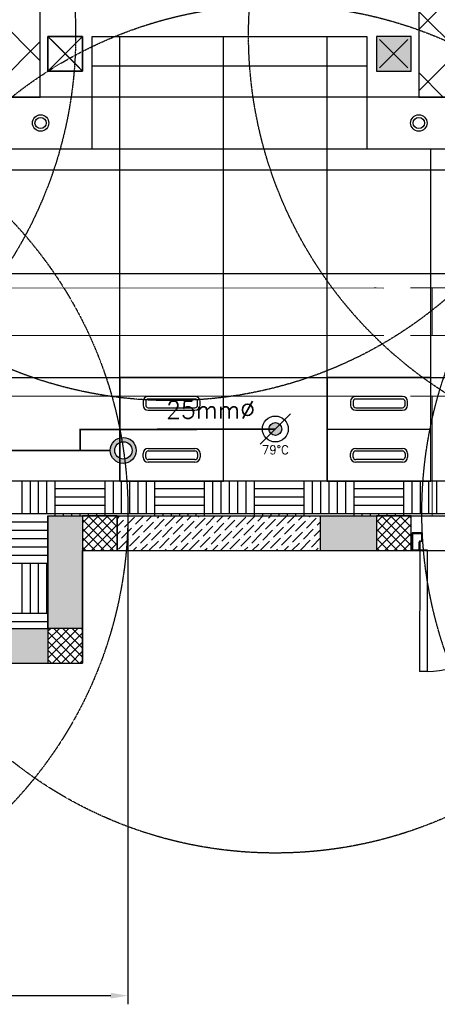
# Model space of a CAD drawing. Header units: millimetres. Extents: x -1753 to 37187, y -1972 to 14840.
# Tile 6 of 128: x 3826 to 6242, y -1972 to 3717. Entities that reach past the tile are written whole.
import ezdxf
from ezdxf.enums import TextEntityAlignment as Align

# ---------------------------------------------------------------- set-up
doc = ezdxf.new("R2010")
doc.units = ezdxf.units.MM
doc.header["$LTSCALE"] = 2
doc.header["$MEASUREMENT"] = 0
doc.header["$PDMODE"] = 3
doc.linetypes.add('DASHED', pattern=[0.75, 0.5, -0.25])
doc.linetypes.add('HIDDEN', pattern=[0.375, 0.25, -0.125])
for name, color, linetype, lineweight in [('A-FLOR', 192, 'Continuous', 18), ('Q-SPCQ', 91, 'Continuous', 9), ('S-BEAM', 12, 'Continuous', 9)]:
    doc.layers.add(name, color=color, linetype=linetype, lineweight=lineweight)
for name, color, linetype, true_color in [('FIRE-SPKLR-EQP', 1, 'Continuous', 0xff0000), ('FIRE-SPKLR-EQP-MPA-12SM-C', 3, 'HIDDEN', 0x00ff00), ('FIRE-SPKLR-PIPE', 1, 'Continuous', 0xff0000)]:
    doc.layers.add(name, color=color, linetype=linetype, true_color=true_color)
doc.layers.add('FIRE-SPKLR-TEXT', color=7, linetype='Continuous')
doc.layers.add('GREY SCALE', color=9, linetype='Continuous', lineweight=0, true_color=0x808080)
doc.layers.add('RCP LAYER', color=9, linetype='Continuous', lineweight=0, true_color=0x808080)
doc.styles.add('Romans', font='Romans.shx')
doc.styles.get("Standard").update_dxf_attribs({"font": 'times.ttf'})
doc.dimstyles.new('Closed_filled-Romans-100', dxfattribs={"dimtxt": 100, "dimasz": 100, "dimexe": 50, "dimexo": 50, "dimgap": 50, "dimtad": 1, "dimdec": 0, "dimzin": 0, "dimdsep": 46, "dimtxsty": 'Romans', "dimcen": 0.09, "dimadec": 0, "dimazin": 0, "dimtfac": 1, "dimtdec": 0, "dimtofl": 0, "dimtmove": 0, "dimatfit": 3, "dimfxl": 1, "dimtolj": 1, "dimtzin": 0, "dimarcsym": 0})

# ---------------------------------------------------------------- blocks, each defined once
blk = doc.blocks.new('SPKLR-EQP-PENDENT-93C')
at = {"layer": 'FIRE-SPKLR-EQP'}
h = blk.add_hatch(color=256, dxfattribs=at)
h.dxf.hatch_style = 1
h.paths.add_polyline_path([(37.5, 0, 1), (-37.5, 0, 1)])
blk.add_line((-88.4, -88.4), (88.4, 88.4), dxfattribs=at)
for radius in [75, 37.5]:
    blk.add_circle((0, 0), radius, dxfattribs=at)
at = {"layer": 'FIRE-SPKLR-EQP-MPA-12SM-C'}
blk.add_circle((0, 0), 2450, dxfattribs=at)
at = {"layer": 'FIRE-SPKLR-EQP', "insert": (0, -120.1), "char_height": 50, "attachment_point": 5}
blk.add_mtext_dynamic_manual_height_columns('\\pxqc;{\\Fromans|c0;79%%DC}', width=160.024, gutter_width=3324.7, heights=[0], dxfattribs=at)
blk = doc.blocks.new('SPKLR-EQP-PENDENT-68C')
at = {"layer": 'FIRE-SPKLR-EQP'}
h = blk.add_hatch(color=256, dxfattribs=at)
h.dxf.hatch_style = 1
h.paths.add_polyline_path([(37.5, 0, 1), (-37.5, 0, 1)])
for radius in [75, 37.5]:
    blk.add_circle((0, 0), radius, dxfattribs=at)
at = {"layer": 'FIRE-SPKLR-EQP-MPA-12SM-C', "linetype": 'DASHED'}
blk.add_circle((0, 0), 2450, dxfattribs=at)
blk = doc.blocks.new('DIAL-LT-NDE-ZZ-M3-S-201_rvt-6-RCP-Store 05 at Node L5 Level')
at = {"layer": 'A-FLOR', "color": 10}
blk.add_line((-518182.1, 144572.3), (-515474.7, 144572.1), dxfattribs=at)
at = {"layer": 'Q-SPCQ', "color": 7}
blk.add_line((-515273.8, 144572.1), (-515274.7, 144572.1), dxfattribs=at)
blk.add_line((-515273.8, 144572.1), (-515274.7, 144572.1), dxfattribs=at)
at = {"layer": 'S-BEAM', "color": 7}
for p, q in [((-520019.5, 144297.5), (-515474.7, 144297.1)), ((-520019.5, 144297.5), (-515474.7, 144297.1)), ((-515274.7, 144297.1), (-515273.8, 144297.1)), ((-515274.7, 144297.1), (-515273.8, 144297.1)), ((-515474.7, 143947.1), (-518162.1, 143947.3)), ((-515474.7, 143947.1), (-518162.1, 143947.3)), ((-515273.8, 143947.1), (-515274.7, 143947.1)), ((-515273.8, 143947.1), (-515274.7, 143947.1))]:
    blk.add_line(p, q, dxfattribs=at)
blk = doc.blocks.new('DIAL-LT-NDE-ZZ-M3-S-201_rvt-7-RCP-Store 04 at Node L5 Level')
at = {"layer": 'A-FLOR', "color": 10}
for p, q in [((-515485.6, 144572.1), (-515474.7, 144572.1)), ((-515149.1, 144572.1), (-512305, 144571.9))]:
    blk.add_line(p, q, dxfattribs=at)
at = {"layer": 'Q-SPCQ', "color": 7}
for q in [(-515274.7, 144572.1), (-515274.7, 144572.1), (-515149.1, 144297.1), (-515149.1, 144297.1)]:
    blk.add_line((-515149.1, 144572.1), q, dxfattribs=at)
at = {"layer": 'S-BEAM', "color": 7}
for p, q in [((-515485.6, 144297.1), (-515474.7, 144297.1)), ((-515485.6, 144297.1), (-515474.7, 144297.1)), ((-515274.7, 144297.1), (-510457.8, 144296.8)), ((-515274.7, 144297.1), (-510457.8, 144296.8)), ((-515474.7, 143947.1), (-515485.6, 143947.1)), ((-515474.7, 143947.1), (-515485.6, 143947.1)), ((-510457.8, 143946.8), (-515274.7, 143947.1)), ((-510457.8, 143946.8), (-515274.7, 143947.1)), ((-515149.1, 143947.1), (-515149.2, 143255.8)), ((-515149.1, 143947.1), (-515149.2, 143255.8))]:
    blk.add_line(p, q, dxfattribs=at)
blk = doc.blocks.new('A$Cbdc54e46')
at = {"color": 100, "lineweight": 5}
blk.add_blockref('DIAL-LT-NDE-ZZ-M3-S-201_rvt-6-RCP-Store 05 at Node L5 Level', (503706.9, -156235.5), dxfattribs=at)
at = {"color": 180, "lineweight": 5}
blk.add_blockref('DIAL-LT-NDE-ZZ-M3-S-201_rvt-7-RCP-Store 04 at Node L5 Level', (503662, -156234.9), dxfattribs=at)
blk = doc.blocks.new('A$Cf662d679')
blk.add_blockref('A$Cbdc54e46', (0, 0))
blk = doc.blocks.new('*D77')
at = {"color": 0, "lineweight": -2, "transparency": 16777216}
for p, q in [((-447.5, 820), (-447.5, -1972)), ((4452.5, 820), (4452.5, -1972)), ((-347.5, -1922), (4352.5, -1922))]:
    blk.add_line(p, q, dxfattribs=at)
at = {"color": 0, "lineweight": -3, "transparency": 16777216}
for points in [[(-347.5, -1905.3), (-347.5, -1938.6), (-447.5, -1922)], [(4352.5, -1905.3), (4352.5, -1938.6), (4452.5, -1922)]]:
    blk.add_solid(points, dxfattribs=at)
at = {"layer": 'Defpoints', "color": 0, "lineweight": -3, "transparency": 16777216}
for p in [(-447.5, 870), (4452.5, 870), (4452.5, -1922)]:
    blk.add_point(p, dxfattribs=at)
at = {"color": 0, "transparency": 16777216, "insert": (2002.5, -1822), "char_height": 100, "attachment_point": 5, "style": 'Romans'}
blk.add_mtext('\\A1;4900', dxfattribs=at)
blk = doc.blocks.new('RCP LAYOUT')
at = {"layer": 'GREY SCALE', "lineweight": -3}
h = blk.add_hatch(color=256, dxfattribs=at)
h.dxf.hatch_style = 1
h.paths.add_polyline_path([(200, 13280), (0, 13280), (0, 0), (4190, 0), (4190, 650), (4390, 650), (4390, 850), (3990, 850), (3990, 200), (200, 200), (200, 8735.8), (200, 8835.8), (200, 9585.8), (200, 9685.8), (200, 10435.8), (200, 10535.8), (200, 11285.8), (200, 11385.8), (200, 12135.8), (200, 12235.8)])
h.paths.add_polyline_path([(0, 11087.2), (200, 11087.2), (200, 11287.2), (0, 11287.2)], flags=17)
h.paths.add_polyline_path([(0, 8211.4), (200, 8211.4), (200, 8411.4), (0, 8411.4)], flags=17)
h.paths.add_polyline_path([(0, 5830), (200, 5830), (200, 6030), (0, 6030)], flags=17)
h.paths.add_polyline_path([(0, 3420), (200, 3420), (200, 3620), (0, 3620)], flags=17)
h.paths.add_polyline_path([(0, 0), (200, 0), (200, 200), (0, 200)], flags=17)
h.paths.add_polyline_path([(1995, 0.3), (2195, 0.3), (2195, 200.3), (1995, 200.3)], flags=16)
h.paths.add_polyline_path([(3990, 0), (4190, 0), (4190, 200), (3990, 200)], flags=17)
h.paths.add_polyline_path([(4190, 650), (4390, 650), (4390, 850), (4190, 850)], flags=17)
h = blk.add_hatch(color=256, dxfattribs=at)
h.dxf.hatch_style = 1
h.paths.add_polyline_path([(5890, 3420), (6090, 3420), (6090, 3620), (5890, 3620)])
h = blk.add_hatch(color=256, dxfattribs=at)
h.dxf.hatch_style = 1
h.paths.add_polyline_path([(5890, 850), (5566.6, 850), (5566.6, 650), (5566.6, 650), (5890, 650)])
for p, q in [((6135, 3660.1), (14450, 11975.1)), ((6135, 3306.6), (11958.4, 9130)), ((3945, 3479.6), (200, 7224.6)), ((3945, 3270), (3945, 3920)), ((6135, 3920), (6135, 3270)), ((6629.5, 3270), (6135, 3764.5)), ((3623.6, 3270), (3945, 3591.4)), ((4190, 3420), (3990, 3620)), ((3990, 3420), (4190, 3620)), ((3990, 3420), (3990, 3620)), ((3990, 3620), (4190, 3620)), ((4190, 3620), (3990, 3620)), ((3990, 3620), (3990, 3420)), ((4172, 3602), (4008, 3438)), ((4008, 3602), (4172, 3438)), ((4190, 3620), (4190, 3420)), ((4190, 3420), (4190, 3620)), ((4245, 2970), (4245, 3620)), ((4245, 3620), (5835, 3620)), ((4405, 1050), (4405, 3620)), ((5005, 1050), (5005, 3620)), ((5605, 1050), (5605, 3620)), ((5835, 3620), (5835, 2970)), ((6090, 3620), (5890, 3620)), ((5890, 3620), (5890, 3420)), ((6090, 3620), (5890, 3620)), ((5890, 3620), (5890, 3420)), ((6072, 3602), (5908, 3438)), ((5908, 3602), (6072, 3438)), ((6090, 3420), (6090, 3620)), ((6090, 3420), (6090, 3620)), ((4190, 3420), (3990, 3420)), ((3990, 3420), (4190, 3420)), ((4245, 3450), (5835, 3450)), ((5890, 3420), (6090, 3420)), ((5890, 3420), (6090, 3420)), ((6275.9, 3270), (6135, 3410.9)), ((200, 3270), (3945, 3270)), ((9805, 3270), (650, 3270)), ((6135, 3270), (9805, 3270)), ((200, 2970), (4245, 2970)), ((650, 2970), (9805, 2970)), ((5835, 2970), (9805, 2970)), ((6205, 1050), (6205, 2970)), ((200, 2850), (9805, 2850)), ((200, 2250), (9805, 2250)), ((200, 1650), (9805, 1650)), ((4405, 1650), (4405, 1050)), ((5005, 1650), (4405, 1650)), ((5005, 1050), (5005, 1650)), ((5605, 1650), (5605, 1050)), ((6205, 1650), (5605, 1650)), ((6205, 1050), (6205, 1650)), ((4840, 1540), (4570, 1540)), ((6040, 1540), (5770, 1540)), ((4540, 1510), (4540, 1490)), ((4555, 1510), (4555, 1490)), ((4840, 1525), (4570, 1525)), ((4855, 1490), (4855, 1510)), ((4870, 1490), (4870, 1510)), ((5740, 1510), (5740, 1490)), ((5755, 1510), (5755, 1490)), ((6040, 1525), (5770, 1525)), ((6055, 1490), (6055, 1510)), ((6070, 1490), (6070, 1510)), ((4570, 1475), (4840, 1475)), ((4570, 1460), (4840, 1460)), ((5770, 1475), (6040, 1475)), ((5770, 1460), (6040, 1460)), ((5005, 1350), (4405, 1350)), ((6205, 1350), (5605, 1350)), ((4540, 1190), (4540, 1210)), ((4555, 1190), (4555, 1210)), ((4570, 1240), (4840, 1240)), ((4570, 1225), (4840, 1225)), ((4855, 1210), (4855, 1190)), ((4870, 1210), (4870, 1190)), ((5740, 1190), (5740, 1210)), ((5755, 1190), (5755, 1210)), ((5770, 1240), (6040, 1240)), ((5770, 1225), (6040, 1225)), ((6055, 1210), (6055, 1190)), ((6070, 1210), (6070, 1190)), ((4840, 1175), (4570, 1175)), ((4840, 1160), (4570, 1160)), ((6040, 1175), (5770, 1175)), ((6040, 1160), (5770, 1160)), ((9805, 1050), (200, 1050)), ((9805, 1050), (200, 1050)), ((3840, 864), (3840, 1050)), ((3888, 864), (3888, 1050)), ((3936, 864), (3936, 1050)), ((3984, 864), (3984, 1050)), ((4032, 864), (4032, 1050)), ((4320, 864), (4320, 1050)), ((4368, 864), (4368, 1050)), ((4405, 1050), (5005, 1050)), ((4416, 864), (4416, 1050)), ((4464, 864), (4464, 1050)), ((4512, 864), (4512, 1050)), ((4560, 864), (4560, 1050)), ((4608, 864), (4608, 1050)), ((4896, 864), (4896, 1050)), ((4944, 864), (4944, 1050)), ((4992, 864), (4992, 1050)), ((5040, 864), (5040, 1050)), ((5088, 864), (5088, 1050)), ((5136, 864), (5136, 1050)), ((5184, 864), (5184, 1050)), ((5472, 864), (5472, 1050)), ((5520, 864), (5520, 1050)), ((5568, 864), (5568, 1050)), ((5605, 1050), (6205, 1050)), ((5616, 864), (5616, 1050)), ((5664, 864), (5664, 1050)), ((5712, 864), (5712, 1050)), ((5760, 864), (5760, 1050)), ((6048, 864), (6048, 1050)), ((6096, 864), (6096, 1050)), ((6144, 864), (6144, 1050)), ((6192, 864), (6192, 1050)), ((6240, 864), (6240, 1050)), ((4032, 1008), (4320, 1008)), ((4608, 1008), (4896, 1008)), ((5184, 1008), (5472, 1008)), ((5760, 1008), (6048, 1008)), ((4032, 960), (4320, 960)), ((4032, 912), (4320, 912)), ((4608, 960), (4896, 960)), ((4608, 912), (4896, 912)), ((5184, 960), (5472, 960)), ((5184, 912), (5472, 912)), ((5760, 960), (6048, 960)), ((5760, 912), (6048, 912)), ((3744, 864), (4032, 864)), ((4032, 850), (4032, 864)), ((4032, 864), (4320, 864)), ((4080, 850), (4080, 864)), ((4128, 850), (4128, 864)), ((4176, 850), (4176, 864)), ((4224, 850), (4224, 864)), ((4272, 850), (4272, 864)), ((4320, 850), (4320, 864)), ((4320, 864), (4608, 864)), ((4608, 850), (4608, 864)), ((4608, 864), (4896, 864)), ((4656, 850), (4656, 864)), ((4704, 850), (4704, 864)), ((4752, 850), (4752, 864)), ((4800, 850), (4800, 864)), ((4848, 850), (4848, 864)), ((4896, 850), (4896, 864)), ((4896, 864), (5184, 864)), ((5184, 850), (5184, 864)), ((5184, 864), (5472, 864)), ((5232, 850), (5232, 864)), ((5280, 850), (5280, 864)), ((5328, 850), (5328, 864)), ((5376, 850), (5376, 864)), ((5424, 850), (5424, 864)), ((5472, 850), (5472, 864)), ((5472, 864), (5760, 864)), ((5760, 850), (5760, 864)), ((5760, 864), (6048, 864)), ((5808, 850), (5808, 864)), ((5856, 850), (5856, 864)), ((5904, 850), (5904, 864)), ((5952, 850), (5952, 864)), ((6000, 850), (6000, 864)), ((6048, 850), (6048, 864)), ((6048, 864), (6336, 864)), ((3744, 816), (3990, 816)), ((3990, 850), (3990, 200)), ((3990, 850), (4390, 850)), ((3990, 200), (3990, 850)), ((3990, 850), (7990, 850)), ((4190, 651.5), (4388.5, 850)), ((4390, 850), (4190, 850)), ((4190, 850), (4190, 650)), ((4190, 810.6), (4227.4, 848)), ((4190, 757.6), (4280.4, 848)), ((4190, 704.6), (4333.4, 848)), ((4368.3, 650), (4190, 828.3)), ((4390, 681.4), (4223.4, 848)), ((4241.5, 650), (4390, 798.5)), ((4390, 734.4), (4276.4, 848)), ((4390, 787.4), (4329.4, 848)), ((4390, 840.5), (4380.5, 850)), ((4390, 833.9), (4406.1, 850)), ((4390, 850), (4390, 650)), ((4390, 650), (4390, 850)), ((4390, 850), (5566.6, 850)), ((4390, 787.9), (4427.3, 825.2)), ((4433.1, 785), (4490.5, 842.5)), ((4438.8, 836.7), (4438.8, 836.7)), ((4450.3, 848.2), (4452.1, 850)), ((4479, 739.1), (4536.5, 796.5)), ((4496.3, 802.3), (4544, 850)), ((4542.2, 756.3), (4599.7, 813.7)), ((4548, 808), (4548, 808)), ((4559.5, 819.5), (4590, 850)), ((4605.4, 773.5), (4662.9, 831)), ((4611.2, 825.2), (4611.2, 825.2)), ((4622.7, 836.7), (4635.9, 850)), ((4668.6, 790.8), (4726.1, 848.2)), ((4674.4, 842.5), (4674.4, 842.5)), ((4714.6, 744.8), (4772, 802.3)), ((4720.3, 796.5), (4720.3, 796.5)), ((4731.8, 808), (4773.8, 850)), ((4777.8, 762), (4835.2, 819.5)), ((4783.5, 813.7), (4783.5, 813.7)), ((4795, 825.2), (4819.8, 850)), ((4841, 779.3), (4898.4, 836.7)), ((4846.7, 831), (4846.7, 831)), ((4858.2, 842.5), (4865.8, 850)), ((4904.2, 796.5), (4957.7, 850)), ((4909.9, 848.2), (4909.9, 848.2)), ((4950.2, 750.5), (5007.6, 808)), ((4955.9, 802.3), (4955.9, 802.3)), ((4967.4, 813.7), (5003.6, 850)), ((5013.3, 767.8), (5070.8, 825.2)), ((5019.1, 819.5), (5019.1, 819.5)), ((5030.6, 831), (5049.6, 850)), ((5076.5, 785), (5134, 842.5)), ((5082.3, 836.7), (5082.3, 836.7)), ((5093.8, 848.2), (5095.6, 850)), ((5122.5, 739.1), (5180, 796.5)), ((5139.7, 802.3), (5187.5, 850)), ((5185.7, 756.3), (5243.2, 813.7)), ((5191.5, 808), (5191.5, 808)), ((5202.9, 819.5), (5233.4, 850)), ((5248.9, 773.5), (5306.4, 831)), ((5254.6, 825.2), (5254.6, 825.2)), ((5266.1, 836.7), (5279.4, 850)), ((5312.1, 790.8), (5369.6, 848.2)), ((5317.8, 842.5), (5317.8, 842.5)), ((5358.1, 744.8), (5415.5, 802.3)), ((5363.8, 796.5), (5363.8, 796.5)), ((5375.3, 808), (5417.3, 850)), ((5421.3, 762), (5478.7, 819.5)), ((5427, 813.7), (5427, 813.7)), ((5438.5, 825.2), (5463.3, 850)), ((5484.5, 779.3), (5541.9, 836.7)), ((5490.2, 831), (5490.2, 831)), ((5501.7, 842.5), (5509.2, 850)), ((5547.7, 796.5), (5566.6, 815.5)), ((5553.4, 848.2), (5553.4, 848.2)), ((5566.6, 850), (6090, 850)), ((5566.6, 650), (5566.6, 850)), ((5890, 813.6), (5926.4, 850)), ((5890, 760.6), (5979.4, 850)), ((5890, 707.5), (6032.5, 850)), ((5890, 654.5), (6085.5, 850)), ((6090, 850), (5890, 850)), ((5890, 850), (5890, 650)), ((6065.4, 650), (5890, 825.4)), ((6089.9, 678.5), (5918.4, 850)), ((5938.5, 650), (6090, 801.5)), ((6090, 731.5), (5971.5, 850)), ((6090, 784.5), (6024.5, 850)), ((6090, 837.5), (6077.5, 850)), ((6090, 650), (6090, 850)), ((6090, 850), (7590, 850)), ((3744, 768), (3990, 768)), ((4315.3, 650), (4190, 775.3)), ((4294.5, 650), (4390, 745.5)), ((4390, 741.9), (4410.1, 762)), ((4415.8, 721.8), (4473.3, 779.3)), ((4421.6, 773.5), (4421.6, 773.5)), ((4484.8, 790.8), (4484.8, 790.8)), ((4525, 693.1), (4582.5, 750.5)), ((4530.7, 744.8), (4530.7, 744.8)), ((4588.2, 710.3), (4645.7, 767.8)), ((4593.9, 762), (4593.9, 762)), ((4651.4, 727.6), (4708.9, 785)), ((4657.1, 779.3), (4657.1, 779.3)), ((4760.6, 698.8), (4818, 756.3)), ((4766.3, 750.5), (4766.3, 750.5)), ((4823.8, 716.1), (4881.2, 773.5)), ((4829.5, 767.8), (4829.5, 767.8)), ((4887, 733.3), (4944.4, 790.8)), ((4892.7, 785), (4892.7, 785)), ((4932.9, 687.4), (4990.4, 744.8)), ((4996.1, 704.6), (5053.6, 762)), ((5001.9, 756.3), (5001.9, 756.3)), ((5059.3, 721.8), (5116.8, 779.3)), ((5065.1, 773.5), (5065.1, 773.5)), ((5128.3, 790.8), (5128.3, 790.8)), ((5168.5, 693.1), (5225.9, 750.5)), ((5174.2, 744.8), (5174.2, 744.8)), ((5231.7, 710.3), (5289.1, 767.8)), ((5237.4, 762), (5237.4, 762)), ((5294.9, 727.6), (5352.3, 785)), ((5300.6, 779.3), (5300.6, 779.3)), ((5404, 698.8), (5461.5, 756.3)), ((5409.8, 750.5), (5409.8, 750.5)), ((5467.2, 716.1), (5524.7, 773.5)), ((5473, 767.8), (5473, 767.8)), ((5530.4, 733.3), (5566.6, 769.5)), ((5536.2, 785), (5536.2, 785)), ((6012.4, 650), (5890, 772.4)), ((5991.6, 650), (6090, 748.4)), ((6090, 751.7), (6090, 736.7)), ((6094.9, 655.5), (6095, 747.7)), ((6097.5, 747.7), (6097.4, 655.5)), ((6151, 751.7), (6099, 751.7)), ((6099, 749.2), (6151, 749.2)), ((6152.5, 706.4), (6152.5, 747.7)), ((6155, 747.7), (6155, 706.4)), ((3744, 720), (3990, 720)), ((4262.3, 650), (4190, 722.3)), ((4347.6, 650), (4390, 692.4)), ((4390, 696), (4392.9, 698.8)), ((4398.6, 658.6), (4456.1, 716.1)), ((4404.4, 710.3), (4404.4, 710.3)), ((4461.8, 675.9), (4519.3, 733.3)), ((4467.6, 727.6), (4467.6, 727.6)), ((4527.9, 650), (4565.2, 687.4)), ((4573.8, 650), (4628.4, 704.6)), ((4576.7, 698.8), (4576.7, 698.8)), ((4634.2, 664.4), (4691.6, 721.8)), ((4639.9, 716.1), (4639.9, 716.1)), ((4697.4, 681.6), (4754.8, 739.1)), ((4703.1, 733.3), (4703.1, 733.3)), ((4749.1, 687.4), (4749.1, 687.4)), ((4757.7, 650), (4800.8, 693.1)), ((4806.5, 652.9), (4864, 710.3)), ((4812.3, 704.6), (4812.3, 704.6)), ((4869.7, 670.1), (4927.2, 727.6)), ((4875.5, 721.8), (4875.5, 721.8)), ((4938.7, 739.1), (4938.7, 739.1)), ((4984.6, 693.1), (4984.6, 693.1)), ((4987.5, 650), (5036.3, 698.8)), ((5042.1, 658.6), (5099.5, 716.1)), ((5047.8, 710.3), (5047.8, 710.3)), ((5105.3, 675.9), (5162.7, 733.3)), ((5111, 727.6), (5111, 727.6)), ((5171.3, 650), (5208.7, 687.4)), ((5217.3, 650), (5271.9, 704.6)), ((5220.2, 698.8), (5220.2, 698.8)), ((5277.6, 664.4), (5335.1, 721.8)), ((5283.4, 716.1), (5283.4, 716.1)), ((5340.8, 681.6), (5398.3, 739.1)), ((5346.6, 733.3), (5346.6, 733.3)), ((5392.5, 687.4), (5392.5, 687.4)), ((5401.1, 650), (5444.2, 693.1)), ((5450, 652.9), (5507.4, 710.3)), ((5455.7, 704.6), (5455.7, 704.6)), ((5513.2, 670.1), (5566.6, 723.6)), ((5518.9, 721.8), (5518.9, 721.8)), ((5959.3, 650), (5890, 719.3)), ((6044.6, 650), (6089.9, 695.3)), ((6095, 736.7), (6090, 736.7)), ((6137.4, 655.4), (6137.4, 698.4)), ((6139.9, 698.4), (6139.9, 655.4)), ((6150.9, 702.4), (6143.9, 702.4)), ((6144, 704.9), (6151, 704.9)), ((3744, 672), (3990, 672)), ((4209.2, 650), (4190, 669.2)), ((4190, 650), (4190, 0)), ((4190, 650), (4390, 650)), ((4190, 650), (4390, 650)), ((4190, 0), (4190, 650)), ((4190, 650), (4390, 650)), ((4390, 650), (5566.6, 650)), ((4435.9, 650), (4438.8, 652.9)), ((4450.3, 664.4), (4450.3, 664.4)), ((4481.9, 650), (4502, 670.1)), ((4513.5, 681.6), (4513.5, 681.6)), ((4622.7, 652.9), (4622.7, 652.9)), ((4665.8, 650), (4674.4, 658.6)), ((4685.9, 670.1), (4685.9, 670.1)), ((4711.7, 650), (4737.6, 675.9)), ((4858.2, 658.6), (4858.2, 658.6)), ((4895.6, 650), (4909.9, 664.4)), ((4921.4, 675.9), (4921.4, 675.9)), ((4941.5, 650), (4973.1, 681.6)), ((5079.4, 650), (5082.3, 652.9)), ((5093.8, 664.4), (5093.8, 664.4)), ((5125.4, 650), (5145.5, 670.1)), ((5157, 681.6), (5157, 681.6)), ((5266.1, 652.9), (5266.1, 652.9)), ((5309.2, 650), (5317.8, 658.6)), ((5329.3, 670.1), (5329.3, 670.1)), ((5355.2, 650), (5381, 675.9)), ((5501.7, 658.6), (5501.7, 658.6)), ((5539, 650), (5553.4, 664.4)), ((5564.9, 675.9), (5564.9, 675.9)), ((5566.6, 650), (6090, 650)), ((5906.3, 650), (5890, 666.3)), ((5890, 650), (6090, 650)), ((6094.9, 666.5), (6089.9, 666.5)), ((6089.9, 651.5), (6089.9, 666.5)), ((6090, 650), (7590, 650)), ((6094.9, 666.5), (6097.4, 666.5)), ((6094.9, 655.5), (6094.9, 666.5)), ((6098.9, 654), (6135.9, 653.9)), ((6135.9, 651.4), (6098.9, 651.5)), ((6139.9, 651.4), (6139.5, -48.2)), ((6184.9, 651.4), (6139.9, 651.4)), ((6184.5, -48.2), (6184.9, 651.4)), ((3744, 624), (3990, 624)), ((3744, 576), (3990, 576)), ((3840, 288), (3840, 576)), ((3888, 288), (3888, 576)), ((3936, 288), (3936, 576)), ((3984, 288), (3984, 576)), ((3744, 288), (3990, 288)), ((3744, 240), (3990, 240)), ((200, 200), (3990, 200)), ((200, 200), (3990, 200)), ((3990, 186.4), (4003.6, 200)), ((3990, 133.3), (4056.7, 200)), ((3990, 80.3), (4109.7, 200)), ((3990, 27.3), (4162.7, 200)), ((4190, 200), (3990, 200)), ((3990, 200), (3990, 0)), ((4169.8, 0), (3990, 179.8)), ((4015.8, 0), (4190, 174.2)), ((4190, 32.8), (4022.8, 200)), ((4190, 85.9), (4075.9, 200)), ((4190, 138.9), (4128.9, 200)), ((4190, 191.9), (4181.9, 200)), ((4190, 0), (4190, 200)), ((4116.8, 0), (3990, 126.8)), ((4068.8, 0), (4190, 121.2)), ((4063.7, 0), (3990, 73.7)), ((4121.8, 0), (4190, 68.2)), ((0, 0), (4190, 0)), ((4010.7, 0), (3990, 20.7)), ((3990, 0), (4190, 0)), ((4174.9, 0), (4190, 15.1)), ((6184.5, -48.2), (6139.5, -48.2))]:
    blk.add_line(p, q, dxfattribs=at)
for centre, radius in [((3947.3, 3120), 47.5), ((3947.3, 3120), 32.5), ((6135, 3120), 47.5), ((6135, 3120), 32.5)]:
    blk.add_circle(centre, radius, dxfattribs=at)
for centre, radius, start, end in [((4570, 1510), 30, 90, 180), ((4840, 1510), 30, 0, 90), ((5770, 1510), 30, 90, 180), ((6040, 1510), 30, 0, 90), ((4570, 1490), 30, 180, 270), ((4570, 1510), 15, 90, 180), ((4570, 1490), 15, 180, 270), ((4840, 1510), 15, 0, 90), ((4840, 1490), 15, 270, 0), ((4840, 1490), 30, 270, 0), ((5770, 1490), 30, 180, 270), ((5770, 1510), 15, 90, 180), ((5770, 1490), 15, 180, 270), ((6040, 1510), 15, 0, 90), ((6040, 1490), 15, 270, 0), ((6040, 1490), 30, 270, 0), ((4570, 1210), 30, 90, 180), ((4570, 1210), 15, 90, 180), ((4840, 1210), 30, 0, 90), ((4840, 1210), 15, 0, 90), ((5770, 1210), 30, 90, 180), ((5770, 1210), 15, 90, 180), ((6040, 1210), 30, 0, 90), ((6040, 1210), 15, 0, 90), ((4570, 1190), 30, 180, 270), ((4570, 1190), 15, 180, 270), ((4840, 1190), 15, 270, 0), ((4840, 1190), 30, 270, 0), ((5770, 1190), 30, 180, 270), ((5770, 1190), 15, 180, 270), ((6040, 1190), 15, 270, 0), ((6040, 1190), 30, 270, 0), ((6094.5, 767), 15.9, 253.5613, 286.3654), ((6099, 747.7), 4, 89.9633, 179.9633), ((6099, 747.7), 1.5, 89.9633, 179.9633), ((6151, 747.7), 4, 359.9633, 89.9633), ((6151, 747.7), 1.5, 359.9633, 89.9633), ((6143.9, 698.4), 6.5, 89.9633, 179.9633), ((6143.9, 698.4), 4, 89.9633, 179.9633), ((6151, 706.4), 4, 269.9633, 359.9633), ((6151, 706.4), 1.5, 269.9633, 359.9633), ((6094.4, 636.2), 15.9, 73.5612, 106.3655), ((6098.9, 655.5), 4, 179.9633, 269.9225), ((6098.9, 655.5), 4, 179.9633, 269.9225), ((6098.9, 655.5), 1.5, 179.9633, 269.9633), ((6135.9, 655.4), 1.5, 269.9633, 359.9633), ((6135.9, 655.4), 4, 269.9633, 359.9633), ((6162.4, 629.3), 677.9, 271.8655, 1.8349)]:
    blk.add_arc(centre, radius, start, end, dxfattribs=at)
for tag, p in [('EXIT', (2198, 13730)), ('EXIT', (15225, 13730)), ('E', (15530, 8870)), ('E', (15530, 7670)), ('E', (15530, 5870)), ('E', (15530, 4670)), ('EXIT', (13114.9, 3718.6)), ('E', (11657, 3149.9)), ('E', (13457, 3149.9)), ('E', (15257, 3149.7)), ('E', (16457.4, 3149.8)), ('EXIT', (15988.3, 2270)), ('E', (1505, 1600)), ('E', (2705, 1600)), ('E', (3905, 1600)), ('E', (5105, 1600)), ('E', (6305, 1600)), ('E', (7505, 1600)), ('E', (8705, 1600)), ('E', (11657, 1349.9)), ('E', (13557, 1350)), ('E', (14757, 1350)), ('EXIT', (6723.5, 950))]:
    blk.add_attdef(tag, text='', height=100, dxfattribs=at).set_placement(p, align=Align.MIDDLE_CENTER)
blk.add_attdef('E', text='', height=100, rotation=44.9147, dxfattribs=at).set_placement((13564.5, 5892.8), align=Align.MIDDLE_CENTER)

msp = doc.modelspace()

# ---------------------------------------------------------------- hatches: boundary and pattern name
at = {"layer": 'FIRE-SPKLR-EQP'}
h = msp.add_hatch(color=256, dxfattribs=at)
h.dxf.hatch_style = 1
h.paths.add_polyline_path([(4350, 1228.3, 1), (4500, 1228.3, 1)])
h.paths.add_polyline_path([(4476, 1228.5, -1), (4376, 1228.5, -1)], flags=16)

# ---------------------------------------------------------------- linework, layer by layer
for centre, radius in [((4425, 1228.3), 75), ((4426, 1228.5), 50)]:
    msp.add_circle(centre, radius, dxfattribs=at)
at = {"layer": 'FIRE-SPKLR-PIPE', "lineweight": -3, "const_width": 10}
for points in [[(5304, 1351), (4176.3, 1349.2), (4176.3, 1227)], [(1500, 1228.3), (4350, 1228.3)]]:
    msp.add_lwpolyline(points, dxfattribs=at)

# ---------------------------------------------------------------- block references
at = {"layer": 'FIRE-SPKLR-EQP'}
for name, p in [('SPKLR-EQP-PENDENT-68C', (4700, 3966.2)), ('SPKLR-EQP-PENDENT-68C', (1700, 3630)), ('SPKLR-EQP-PENDENT-68C', (7600, 3630)), ('SPKLR-EQP-PENDENT-93C', (5305, 1352)), ('SPKLR-EQP-PENDENT-93C', (2002.5, 870)), ('SPKLR-EQP-PENDENT-93C', (8602.5, 870))]:
    msp.add_blockref(name, p, dxfattribs=at)
at = {"layer": 'GREY SCALE', "lineweight": -3}
msp.add_blockref('RCP LAYOUT', (0, 0), dxfattribs=at)
at = {"layer": 'RCP LAYER'}
msp.add_blockref('A$Cf662d679', (17700, 13830), dxfattribs=at)

# ---------------------------------------------------------------- texts
at = {"layer": 'FIRE-SPKLR-TEXT', "insert": (4930.1, 1462.8), "char_height": 100, "attachment_point": 5}
msp.add_mtext_dynamic_manual_height_columns('\\pxqc;{\\Fromans|c0;25mm%%C}', width=1000, gutter_width=15540.7, heights=[500], dxfattribs=at)

# ---------------------------------------------------------------- dimensions: what is measured, and where the dimension line sits
dim = msp.add_linear_dim(base=(4452.5, -1922), p1=(-447.5, 870), p2=(4452.5, 870), dimstyle='Closed_filled-Romans-100')
dim.commit()
dim.dimension.update_dxf_attribs({"geometry": '*D77', "text_midpoint": (2002.5, -1822)})

doc.saveas('drawing.dxf')
